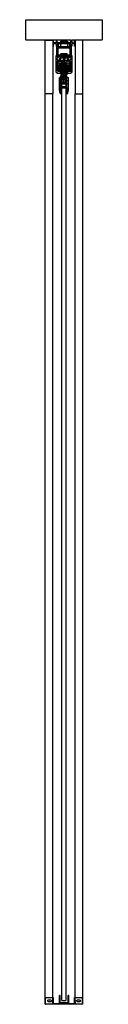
# Model space of a CAD drawing. Header units: millimetres. Extents: x -94 to 94, y 0 to 2418.
import ezdxf

# ---------------------------------------------------------------- set-up
doc = ezdxf.new("R2010")
doc.units = ezdxf.units.MM
doc.header["$LTSCALE"] = 10
doc.linetypes.add('ALLCAD_Strich', pattern=[0.2, 0.15, -0.05])
doc.layers.add('BESCH_KONT_sich_schn_seit_2d', color=160, linetype='Continuous')

msp = doc.modelspace()

# ---------------------------------------------------------------- linework, layer by layer
at = {"layer": 'BESCH_KONT_sich_schn_seit_2d', "linetype": 'ALLCAD_Strich', "extrusion": (-1.09476e-47, 1, -2.22045e-16)}
for p, q in [((-94, 2368), (-94, 2418)), ((-94, 2418), (94, 2418)), ((94, 2418), (94, 2368)), ((-27.5, 2368), (-94, 2368)), ((-46.5, 2236), (-46.5, 2368)), ((-46.5, 2368), (-27.5, 2368)), ((-26, 2368), (-27.5, 2368)), ((-27.5, 2368), (-27.5, 2353)), ((-27.5, 2353), (-27.5, 2236)), ((-27.5, 2353), (-26, 2353)), ((-19.5, 2368), (-26, 2368)), ((-26, 2361.5), (-26, 2368)), ((-26, 2361.5), (-26, 2361.5)), ((-26, 2361.5), (-26, 2361.5)), ((-26, 2361.5), (-26, 2361.5)), ((-26, 2361.5), (-26, 2361.5)), ((-26, 2361.5), (-26, 2361.5)), ((-26, 2361.5), (-26, 2361.5)), ((-26, 2361.5), (-26, 2361.5)), ((-19.5, 2361.5), (-26, 2361.5)), ((-26, 2361.5), (-26, 2361.5)), ((-26, 2361.5), (-26, 2361.5)), ((-26, 2361.5), (-26, 2361.5)), ((-26, 2361.5), (-26, 2361.5)), ((-26, 2361.5), (-26, 2361.5)), ((-26, 2361.5), (-26, 2361.5)), ((-26, 2361.5), (-26, 2361.5)), ((-26, 2361.5), (-26, 2361.5)), ((-26, 2361.5), (-26, 2361.5)), ((-26, 2361.5), (-26, 2361.5)), ((-26, 2361.5), (-26, 2361.5)), ((-26, 2361.5), (-26, 2361.5)), ((-26, 2353), (-26, 2359.5)), ((-26, 2359.5), (-19.5, 2359.5)), ((-17, 2368), (-19.5, 2368)), ((-19.5, 2368), (-19.5, 2361.5)), ((-19.5, 2359.5), (-19.5, 2353)), ((-19.5, 2353), (-17, 2353)), ((-18.5, 2351.5), (-18.5, 2329.7)), ((18.5, 2351.5), (-18.5, 2351.5)), ((17, 2368), (-17, 2368)), ((-17, 2362), (-17, 2368)), ((-17, 2362), (17, 2362)), ((17, 2359), (-17, 2359)), ((-17, 2353), (-17, 2359)), ((-15.5, 2348.5), (15.5, 2348.5)), ((-15.5, 2327), (-15.5, 2348.5)), ((-15.5, 2347), (-15.5, 2327)), ((-14, 2347), (-15.5, 2347)), ((-14.5, 2359), (-14.5, 2351.5)), ((-14, 2329.5), (-14, 2347)), ((-9, 2365), (-9, 2362)), ((-9, 2365), (9, 2365)), ((-9, 2362), (-9, 2359)), ((-9, 2359), (-9, 2362)), ((-9, 2359), (-9, 2351.5)), ((9, 2365), (9, 2362)), ((9, 2362), (9, 2359)), ((9, 2359), (9, 2362)), ((9, 2359), (9, 2351.5)), ((14, 2347), (14, 2329.5)), ((15.5, 2347), (14, 2347)), ((14.5, 2351.5), (14.5, 2359)), ((15.5, 2348.5), (15.5, 2327)), ((15.5, 2327), (15.5, 2347)), ((17, 2368), (19.5, 2368)), ((17, 2362), (17, 2368)), ((17, 2353), (17, 2359)), ((19.5, 2353), (17, 2353)), ((18.5, 2329.7), (18.5, 2351.5)), ((26, 2368), (19.5, 2368)), ((19.5, 2368), (19.5, 2361.5)), ((19.5, 2361.5), (26, 2361.5)), ((26, 2359.5), (19.5, 2359.5)), ((19.5, 2359.5), (19.5, 2353)), ((26, 2361.5), (26, 2368)), ((26, 2368), (27.5, 2368)), ((26, 2353), (26, 2359.5)), ((27.5, 2353), (26, 2353)), ((94, 2368), (27.5, 2368)), ((27.5, 2368), (27.5, 2353)), ((46.5, 2368), (27.5, 2368)), ((27.5, 2353), (27.5, 2236)), ((46.5, 2236), (46.5, 2368)), ((-20, 2329), (-20, 2289)), ((-19.2, 2329), (-20, 2329)), ((-17.4, 2327.2), (-19.2, 2329)), ((-18.5, 2329.7), (-16.7, 2327.9)), ((-16.7, 2327.9), (-17.4, 2327.2)), ((-17, 2319), (-17, 2325.5)), ((-17, 2325.5), (-12.5, 2325.5)), ((-17, 2325.5), (-17, 2325.5)), ((-17, 2325.5), (-17, 2325.5)), ((-17, 2325.5), (-17, 2325.5)), ((-17, 2325.5), (-17, 2325.5)), ((-17, 2325.5), (-17, 2325.5)), ((-17, 2325.5), (-17, 2325.5)), ((-17, 2325.5), (-17, 2325.5)), ((-17, 2325.5), (-17, 2325.5)), ((-17, 2325.5), (-17, 2325.5)), ((-17, 2325.5), (-17, 2325.5)), ((-17, 2325.5), (-17, 2325.5)), ((-17, 2325.5), (-17, 2325.5)), ((-17, 2325.5), (-17, 2325.5)), ((-17, 2325.5), (-17, 2325.5)), ((-17, 2325.5), (-17, 2325.5)), ((-17, 2325.5), (-17, 2325.5)), ((-17, 2325.5), (-17, 2325.5)), ((-17, 2325.5), (-17, 2325.5)), ((-17, 2325.5), (-17, 2325.5)), ((-17, 2325.5), (-17, 2325.5)), ((-15.5, 2332), (-15.5, 2332)), ((-15.5, 2332), (-15.5, 2332)), ((-15.5, 2332), (-15.5, 2332)), ((-15.5, 2332), (-15.5, 2332)), ((-15.5, 2332), (-15.5, 2332)), ((-15.5, 2332), (-15.5, 2332)), ((-15.5, 2332), (-15.5, 2332)), ((-15.5, 2332), (-15.5, 2332)), ((-15.5, 2332), (-15.5, 2332)), ((-15.5, 2332), (-14, 2332)), ((-15.5, 2332), (-15.5, 2332)), ((-15.5, 2332), (-15.5, 2332)), ((-15.5, 2332), (-15.5, 2332)), ((-15.5, 2332), (-15.5, 2332)), ((-15.5, 2332), (-15.5, 2332)), ((-15.5, 2332), (-15.5, 2332)), ((-15.5, 2332), (-15.5, 2332)), ((-15.5, 2332), (-15.5, 2332)), ((-15.5, 2327), (-13, 2327)), ((-12.5, 2327), (-15.5, 2327)), ((-14, 2332), (-7.5, 2332)), ((14, 2329.5), (-14, 2329.5)), ((-13, 2327), (-12.6, 2328)), ((-12.6, 2328), (12.6, 2328)), ((12.5, 2327), (-12.5, 2327)), ((-12.5, 2325.5), (-12.5, 2327)), ((-11, 2323.4), (-11, 2317.4)), ((-9, 2323.4), (-11, 2323.4)), ((-10, 2322.9), (-9, 2322.9)), ((-10, 2318.4), (-10, 2322.9)), ((-8.8, 2322.9), (-9.8, 2322.9)), ((-9.8, 2322.9), (-9.8, 2318.9)), ((-9, 2322.9), (-9, 2323.4)), ((-8.8, 2323.4), (-8.8, 2322.9)), ((8.7, 2323.4), (-8.8, 2323.4)), ((7.5, 2334.5), (-7.5, 2334.5)), ((-7.5, 2329.5), (-7.5, 2334.5)), ((-7.5, 2332), (7.5, 2332)), ((-3, 2328), (-3, 2334.5)), ((-1.5, 2323.4), (-1.5, 2318.9)), ((1.5, 2323.4), (1.5, 2318.9)), ((3, 2328), (3, 2334.5)), ((7.5, 2329.5), (7.5, 2334.5)), ((7.5, 2332), (14, 2332)), ((8.7, 2322.9), (8.7, 2323.4)), ((9.7, 2322.9), (8.7, 2322.9)), ((9, 2323.4), (9, 2322.9)), ((11, 2323.4), (9, 2323.4)), ((9, 2322.9), (10, 2322.9)), ((9.7, 2318.9), (9.7, 2322.9)), ((10, 2322.9), (10, 2318.4)), ((11, 2317.4), (11, 2323.4)), ((12.5, 2327), (12.5, 2325.5)), ((15.5, 2327), (12.5, 2327)), ((12.5, 2325.5), (17, 2325.5)), ((12.6, 2328), (12.6, 2328)), ((12.6, 2328), (12.6, 2328)), ((12.6, 2328), (12.6, 2328)), ((12.6, 2328), (12.6, 2328)), ((12.6, 2328), (12.6, 2328)), ((12.6, 2328), (12.6, 2328)), ((12.6, 2328), (12.6, 2328)), ((12.6, 2328), (13, 2327)), ((12.6, 2328), (12.6, 2328)), ((12.6, 2328), (12.6, 2328)), ((12.6, 2328), (12.6, 2328)), ((12.6, 2328), (12.6, 2328)), ((12.6, 2328), (12.6, 2328)), ((12.6, 2328), (12.6, 2328)), ((12.6, 2328), (12.6, 2328)), ((12.6, 2328), (12.6, 2328)), ((12.6, 2328), (12.6, 2328)), ((12.6, 2328), (12.6, 2328)), ((12.6, 2328), (12.6, 2328)), ((13, 2327), (15.5, 2327)), ((14, 2332), (15.5, 2332)), ((16.7, 2327.9), (18.5, 2329.7)), ((17.4, 2327.2), (16.7, 2327.9)), ((17, 2325.5), (17, 2319)), ((19.2, 2329), (17.4, 2327.2)), ((20, 2329), (19.2, 2329)), ((20, 2289), (20, 2329)), ((-11.3, 2319), (-17, 2319)), ((-17, 2319), (-17, 2319)), ((-17, 2319), (-17, 2319)), ((-17, 2319), (-17, 2319)), ((-17, 2319), (-17, 2319)), ((-17, 2319), (-17, 2319)), ((-17, 2319), (-17, 2319)), ((-17, 2319), (-17, 2319)), ((-17, 2319), (-17, 2319)), ((-17, 2319), (-17, 2319)), ((-17, 2319), (-17, 2319)), ((-17, 2319), (-17, 2319)), ((-17, 2319), (-17, 2319)), ((-17, 2319), (-17, 2319)), ((-17, 2319), (-17, 2319)), ((-17, 2319), (-17, 2319)), ((-17, 2319), (-17, 2319)), ((-17, 2319), (-17, 2319)), ((-17, 2319), (-17, 2319)), ((-17, 2319), (-17, 2319)), ((-17, 2315), (-15.5, 2316.5)), ((-17, 2296), (-17, 2315)), ((-14, 2316), (-16, 2316)), ((-16, 2316), (-16, 2303)), ((-16, 2303), (-9.5, 2303)), ((-15.5, 2316.5), (-11.3, 2316.5)), ((-15, 2303), (-15, 2312.4)), ((-15, 2312.4), (-14, 2312.4)), ((-8, 2305.9), (-15, 2305.9)), ((-8, 2305.9), (-15, 2305.9)), ((-15, 2295.5), (-15, 2303)), ((15, 2297.9), (-15, 2297.9)), ((-8, 2297.9), (-15, 2297.9)), ((-14, 2305), (-14, 2316)), ((-14, 2312.4), (-8, 2312.4)), ((-9.5, 2305), (-14, 2305)), ((-11.5, 2301.5), (-11.5, 2295.5)), ((-9.5, 2301.5), (-11.5, 2301.5)), ((-11.3, 2316.5), (-11.3, 2319)), ((-11, 2317.4), (-9, 2315.9)), ((-10.5, 2291.4), (-10.5, 2312.4)), ((-7.5, 2318.4), (-10, 2318.4)), ((-9.8, 2318.9), (9.7, 2318.9)), ((-9.5, 2305), (-9.5, 2295)), ((-9.5, 2305), (9.5, 2305)), ((-9.5, 2303), (9.5, 2303)), ((9.5, 2301.5), (-9.5, 2301.5)), ((-9, 2315.9), (-6.5, 2315.9)), ((-8, 2312.4), (-6.5, 2312.4)), ((-8, 2305), (-8, 2312.4)), ((-6.8, 2305.9), (-8, 2305.9)), ((-8, 2291.4), (-8, 2305)), ((-4.5, 2303.9), (-8, 2303.9)), ((-4.5, 2299.9), (-8, 2299.9)), ((-7.8, 2306.9), (-7.8, 2305.9)), ((-6.8, 2306.9), (-7.8, 2306.9)), ((-7.8, 2305.9), (-7.8, 2303.9)), ((-7.8, 2303.9), (-7.8, 2300.9)), ((-6.8, 2300.9), (-7.8, 2300.9)), ((-7, 2317.9), (-7.5, 2318.4)), ((7, 2317.9), (-7, 2317.9)), ((-3.8, 2308.9), (-6.8, 2308.9)), ((-6.8, 2308.9), (-6.8, 2305)), ((-4, 2308.1), (-6.8, 2308.1)), ((-6.8, 2308.1), (-4, 2308.1)), ((6.7, 2305.9), (-6.8, 2305.9)), ((-6.8, 2305.9), (6.7, 2305.9)), ((-6.8, 2305.4), (-5.3, 2305.4)), ((-6.8, 2305), (-6.8, 2295.4)), ((-6.8, 2303.6), (6.7, 2303.6)), ((6.7, 2301.9), (-6.8, 2301.9)), ((-2.3, 2301.9), (-6.8, 2301.9)), ((-6.8, 2297.9), (6.7, 2297.9)), ((-6.5, 2315.9), (-6.5, 2309.9)), ((-6.5, 2312.4), (-3.5, 2312.4)), ((-6.5, 2309.9), (-6, 2309.4)), ((-6.5, 2308.9), (-6, 2309.4)), ((-6.5, 2306.4), (-6.5, 2308.9)), ((-6.5, 2295.9), (-6.5, 2306.4)), ((-5.5, 2306.4), (-6.5, 2306.4)), ((-6, 2309.4), (-2.3, 2309.4)), ((-5.5, 2307.4), (-5.5, 2306.4)), ((-4, 2307.4), (-5.5, 2307.4)), ((-4.5, 2306.4), (-5.5, 2306.4)), ((-5.2, 2314.9), (-5.3, 2314.9)), ((-5.3, 2314.9), (-5.2, 2314.9)), ((-5.3, 2310.9), (-5.3, 2314.9)), ((-2.3, 2310.9), (-5.3, 2310.9)), ((-5.3, 2305.4), (-5.3, 2308.9)), ((-5.2, 2314.9), (5.2, 2314.9)), ((-5.2, 2314.9), (-5.2, 2314.9)), ((-5.2, 2314.9), (-5.2, 2314.9)), ((-5.2, 2314.9), (-5.2, 2314.9)), ((-5.2, 2314.9), (-5.2, 2314.9)), ((-5.2, 2314.9), (-5.2, 2314.9)), ((-5.2, 2314.9), (-5.2, 2314.9)), ((-5.2, 2314.9), (-5.2, 2314.9)), ((-5.3, 2314.9), (-5.3, 2314.9)), ((-5.2, 2314.9), (-5.2, 2314.9)), ((-5.2, 2314.9), (-5.2, 2314.9)), ((-5.2, 2314.9), (-5.2, 2314.9)), ((-5.2, 2314.9), (-5.2, 2314.9)), ((-5.2, 2314.9), (-5.2, 2314.9)), ((-5.2, 2314.9), (-5.2, 2314.9)), ((-5.2, 2314.9), (-5.2, 2314.9)), ((-5.2, 2314.9), (-5.2, 2314.9)), ((-5.2, 2314.9), (-5.2, 2314.9)), ((-4.5, 2306.4), (-4.5, 2306.4)), ((-4.5, 2306.4), (-4.5, 2306.4)), ((-4.5, 2306.4), (-4.5, 2306.4)), ((-4.5, 2306.4), (-4.5, 2306.4)), ((-4.5, 2306.4), (-4.5, 2306.4)), ((-4.5, 2306.4), (-4.5, 2306.4)), ((-4.5, 2306.4), (-4.5, 2306.4)), ((-4.5, 2306.4), (-4.5, 2306.4)), ((-4.5, 2306.4), (-4.5, 2306.4)), ((-4.5, 2306.4), (-4.5, 2295.9)), ((-4.5, 2306.4), (-4.5, 2306.4)), ((-4.5, 2306.4), (-4.5, 2306.4)), ((-4.5, 2306.4), (-4.5, 2306.4)), ((-4.5, 2306.4), (-4.5, 2306.4)), ((-4.5, 2306.4), (-4.5, 2306.4)), ((-4.5, 2306.4), (-4.5, 2306.4)), ((-4.5, 2306.4), (-4.5, 2306.4)), ((-4.5, 2306.4), (-4.5, 2306.4)), ((-4.5, 2306.4), (-4.5, 2306.4)), ((-4, 2314.9), (-4, 2310.9)), ((-4, 2308.9), (-4, 2308.1)), ((-4, 2308.1), (-4, 2295.7)), ((-3.8, 2309.9), (-3.8, 2310.9)), ((-3.8, 2309.9), (-2.3, 2309.9)), ((-3.8, 2309.9), (-3.8, 2309.4)), ((-3.8, 2309.4), (-3.8, 2308.9)), ((-3.8, 2308.9), (-3.8, 2308.9)), ((-3.8, 2308.9), (-3.8, 2308.9)), ((-3.8, 2308.9), (-3.8, 2308.9)), ((-3.8, 2308.9), (-3.8, 2308.9)), ((-3.8, 2308.9), (-3.8, 2308.9)), ((-3.8, 2308.9), (-3.8, 2308.9)), ((-3.8, 2308.9), (-3.8, 2308.9)), ((-3.8, 2308.9), (-3.8, 2308.9)), ((-3.8, 2308.9), (-3.8, 2308.9)), ((-3.8, 2308.9), (-3.8, 2308.9)), ((-3.8, 2308.9), (-3.8, 2308.9)), ((-3.8, 2308.9), (-3.8, 2308.9)), ((-3.8, 2308.9), (-3.8, 2308.9)), ((-3.8, 2308.9), (-3.8, 2308.9)), ((-3.8, 2308.9), (-3.8, 2308.9)), ((-3.8, 2308.9), (-3.8, 2308.9)), ((-3.8, 2308.9), (-3.8, 2308.9)), ((-3.5, 2305.9), (-3.5, 2312.4)), ((-3.5, 2305.9), (-3.5, 2301.9)), ((0, 2303.9), (-3.5, 2303.9)), ((-3.5, 2301.9), (-3.5, 2297.9)), ((0, 2299.9), (-3.5, 2299.9)), ((-3.5, 2291.4), (-3.5, 2297.9)), ((-2, 2313.9), (-3, 2314.9)), ((-2.3, 2309.4), (-2.3, 2310.9)), ((2.2, 2310.9), (-2.3, 2310.9)), ((-2.3, 2309.9), (2.2, 2309.9)), ((-2.3, 2309.4), (-2.3, 2305.4)), ((-2.3, 2309.4), (-2.3, 2305)), ((-2.3, 2305.4), (-1.5, 2304.7)), ((-2.3, 2303), (-2.3, 2305)), ((-2.3, 2303), (-2.3, 2287.8)), ((-1.5, 2297.7), (-2.3, 2296.9)), ((2, 2313.9), (-2, 2313.9)), ((-2, 2295.9), (-2, 2306.4)), ((0, 2306.4), (-2, 2306.4)), ((-1.5, 2314.9), (-1.5, 2317.9)), ((-1.5, 2304.7), (-1.5, 2297.7)), ((-1.5, 2301.9), (1.5, 2301.9)), ((0, 2306.4), (0, 2306.4)), ((0, 2306.4), (0, 2306.4)), ((0, 2306.4), (0, 2306.4)), ((0, 2306.4), (0, 2306.4)), ((0, 2306.4), (0, 2306.4)), ((0, 2306.4), (0, 2306.4)), ((0, 2306.4), (0, 2306.4)), ((0, 2306.4), (0, 2306.4)), ((0, 2306.4), (0, 2306.4)), ((0, 2306.4), (0, 2295.9)), ((0, 2306.4), (0, 2306.4)), ((0, 2306.4), (0, 2306.4)), ((0, 2306.4), (0, 2306.4)), ((0, 2306.4), (0, 2306.4)), ((0, 2306.4), (0, 2306.4)), ((0, 2306.4), (0, 2306.4)), ((0, 2306.4), (0, 2306.4)), ((0, 2306.4), (0, 2306.4)), ((0, 2306.4), (0, 2306.4)), ((1.5, 2314.9), (1.5, 2317.9)), ((1.5, 2304.7), (2.2, 2305.4)), ((1.5, 2297.7), (1.5, 2304.7)), ((2.2, 2296.9), (1.5, 2297.7)), ((3, 2314.9), (2, 2313.9)), ((5.2, 2310.9), (2.2, 2310.9)), ((2.2, 2310.9), (2.2, 2309.4)), ((2.2, 2309.9), (3.7, 2309.9)), ((2.2, 2309.4), (6, 2309.4)), ((2.2, 2305.4), (2.2, 2309.4)), ((2.2, 2305), (2.2, 2309.4)), ((2.2, 2303), (2.2, 2305)), ((2.2, 2287.8), (2.2, 2303)), ((6.7, 2301.9), (2.2, 2301.9)), ((3.7, 2310.9), (3.7, 2309.9)), ((3.7, 2309.4), (3.7, 2309.9)), ((3.7, 2308.9), (3.7, 2309.4)), ((6.7, 2308.9), (3.7, 2308.9)), ((3.8, 2308.9), (3.7, 2308.9)), ((3.7, 2308.9), (3.8, 2308.9)), ((3.7, 2308.9), (3.8, 2308.9)), ((3.7, 2308.9), (3.8, 2308.9)), ((3.7, 2308.9), (3.8, 2308.9)), ((3.7, 2308.9), (3.8, 2308.9)), ((3.7, 2308.9), (3.8, 2308.9)), ((3.7, 2308.9), (3.8, 2308.9)), ((3.7, 2308.9), (3.8, 2308.9)), ((3.7, 2308.9), (3.8, 2308.9)), ((3.7, 2308.9), (3.8, 2308.9)), ((3.7, 2308.9), (3.8, 2308.9)), ((3.7, 2308.9), (3.8, 2308.9)), ((3.7, 2308.9), (3.8, 2308.9)), ((3.8, 2308.9), (3.8, 2308.9)), ((3.8, 2308.9), (3.8, 2308.9)), ((3.8, 2308.9), (3.8, 2308.9)), ((4, 2314.9), (4, 2310.9)), ((4, 2308.9), (4, 2308.1)), ((6.7, 2308.1), (4, 2308.1)), ((4, 2308.1), (6.7, 2308.1)), ((4, 2308.1), (4, 2295.7)), ((5.5, 2307.4), (4, 2307.4)), ((4.5, 2306.4), (4.5, 2295.9)), ((4.5, 2306.4), (5.5, 2306.4)), ((8, 2303.9), (4.5, 2303.9)), ((8, 2299.9), (4.5, 2299.9)), ((5.2, 2314.9), (5.2, 2310.9)), ((5.2, 2308.9), (5.2, 2305.4)), ((5.2, 2305.4), (6.7, 2305.4)), ((5.5, 2306.4), (5.5, 2307.4)), ((6.5, 2306.4), (5.5, 2306.4)), ((6, 2309.4), (6.5, 2309.9)), ((6, 2309.4), (6.5, 2308.9)), ((6.5, 2315.9), (9, 2315.9)), ((6.5, 2309.9), (6.5, 2315.9)), ((6.5, 2308.9), (6.5, 2306.4)), ((6.5, 2295.9), (6.5, 2306.4)), ((6.7, 2308.9), (6.7, 2305)), ((7.7, 2306.9), (6.7, 2306.9)), ((8, 2305.9), (6.7, 2305.9)), ((6.7, 2305), (6.7, 2295.4)), ((7.7, 2300.9), (6.7, 2300.9)), ((7.5, 2318.4), (7, 2317.9)), ((10, 2318.4), (7.5, 2318.4)), ((7.7, 2306.9), (7.7, 2305.9)), ((7.7, 2305.9), (7.7, 2303.9)), ((7.7, 2303.9), (7.7, 2300.9)), ((8, 2305), (8, 2312.4)), ((8, 2312.4), (14, 2312.4)), ((15, 2305.9), (8, 2305.9)), ((15, 2305.9), (8, 2305.9)), ((8, 2291.4), (8, 2305)), ((15, 2297.9), (8, 2297.9)), ((9, 2315.9), (11, 2317.4)), ((9, 2306.4), (9, 2295.9)), ((9, 2306.4), (11, 2306.4)), ((12.5, 2303.9), (9, 2303.9)), ((12.5, 2299.9), (9, 2299.9)), ((9.5, 2305), (9.5, 2295)), ((14, 2305), (9.5, 2305)), ((9.5, 2303), (16, 2303)), ((11.5, 2301.5), (9.5, 2301.5)), ((11, 2295.9), (11, 2306.4)), ((11.2, 2319), (11.2, 2316.5)), ((17, 2319), (11.2, 2319)), ((11.2, 2316.5), (15.5, 2316.5)), ((11.5, 2295.5), (11.5, 2301.5)), ((12.5, 2305.9), (12.5, 2312.4)), ((12.5, 2305.9), (12.5, 2301.9)), ((12.5, 2301.9), (12.5, 2297.9)), ((12.5, 2291.4), (12.5, 2297.9)), ((16, 2316), (14, 2316)), ((14, 2316), (14, 2305)), ((14, 2312.4), (15, 2312.4)), ((15, 2312.4), (16, 2312.4)), ((15, 2303), (15, 2312.4)), ((19.5, 2305.9), (15, 2305.9)), ((19.5, 2305.9), (15, 2305.9)), ((15, 2295.5), (15, 2303)), ((19.5, 2297.9), (15, 2297.9)), ((19.5, 2297.9), (15, 2297.9)), ((15.5, 2316.5), (17, 2315)), ((16, 2303), (16, 2316)), ((16, 2312.4), (17, 2312.4)), ((17, 2315), (17, 2296)), ((17, 2312.4), (19.5, 2312.4)), ((19.5, 2291.4), (19.5, 2312.4)), ((-20, 2289), (-17.5, 2289.5)), ((-17.5, 2289.5), (-17.5, 2287)), ((-17.5, 2287), (-8.8, 2287)), ((-15, 2291), (-17, 2296)), ((-15, 2295.5), (-11.5, 2295.5)), ((-15, 2292), (-15, 2295.5)), ((-13.5, 2293.5), (-15, 2293.5)), ((-13.5, 2293.5), (-15, 2293.5)), ((-15, 2291.4), (-15, 2292)), ((-15, 2292), (-8.8, 2292)), ((-15, 2291.4), (-8.8, 2291.4)), ((-8.8, 2291), (-15, 2291)), ((-13.5, 2293.5), (-13.5, 2295.5)), ((-11.5, 2293.5), (-13.5, 2293.5)), ((-11.5, 2293.5), (-11.5, 2295.5)), ((11.5, 2295.5), (-11.5, 2295.5)), ((-11.5, 2293.5), (-5.5, 2293.5)), ((-6, 2276), (-11, 2276)), ((-11, 2245), (-11, 2276)), ((-9, 2236), (-11, 2276)), ((-9.5, 2295), (-5.5, 2295)), ((7.5, 2278), (-9.5, 2278)), ((-9.5, 2276), (-9.5, 2278)), ((-9.5, 2248), (-9.5, 2276)), ((-9.3, 2293.5), (-9.3, 2295.5)), ((-8.8, 2292), (-8.8, 2292)), ((-8.8, 2292), (-8.8, 2292)), ((-8.8, 2292), (-8.8, 2292)), ((-8.8, 2292), (-8.8, 2292)), ((-8.8, 2292), (-8.8, 2292)), ((-8.8, 2292), (-8.8, 2292)), ((-8.8, 2291), (-8.8, 2292)), ((-8.8, 2292), (-8.8, 2292)), ((-8.8, 2292), (-8.8, 2292)), ((-8.8, 2292), (-8.8, 2292)), ((-8.8, 2292), (-8.8, 2292)), ((-8.8, 2292), (-8.8, 2292)), ((-8.8, 2292), (-8.8, 2292)), ((-8.8, 2292), (-8.8, 2292)), ((-8.8, 2292), (-8.8, 2292)), ((-8.8, 2292), (-8.8, 2292)), ((-8.8, 2292), (-8.8, 2292)), ((-8.8, 2292), (-8.8, 2292)), ((-8.8, 2292), (-8.8, 2292)), ((-8.8, 2292), (-8.8, 2292)), ((-8.8, 2291.4), (-8, 2291.4)), ((-8.8, 2287), (-8.8, 2291)), ((8.7, 2287), (-8.8, 2287)), ((-8, 2291.4), (-3.5, 2291.4)), ((-7.1, 2278), (-7.1, 2284)), ((-7.1, 2284), (-6.8, 2284)), ((-7.1, 2278), (-7.1, 2278)), ((-7.1, 2278), (-7.1, 2278)), ((-7.1, 2278), (-7.1, 2278)), ((-7.1, 2278), (-7.1, 2278)), ((-7.1, 2278), (-7.1, 2278)), ((-7.1, 2278), (-7.1, 2278)), ((-7.1, 2278), (-7.1, 2278)), ((-7.1, 2278), (-7.1, 2278)), ((-7.1, 2278), (-7.1, 2278)), ((-7.1, 2278), (-7.1, 2278)), ((-7.1, 2278), (-7.1, 2278)), ((-7.1, 2278), (-7.1, 2278)), ((-7.1, 2278), (-7.1, 2278)), ((-7.1, 2278), (-7.1, 2278)), ((-7.1, 2278), (-7.1, 2278)), ((-7.1, 2278), (-7.1, 2278)), ((-7.1, 2278), (-7.1, 2278)), ((-4, 2295.7), (-6.8, 2295.7)), ((-6.8, 2295.7), (-4, 2295.7)), ((-6.8, 2295.4), (-6.8, 2295.4)), ((-6.8, 2295.4), (-6.8, 2295.4)), ((-6.8, 2295.4), (-4.3, 2295.4)), ((-6.8, 2295.4), (-6.8, 2287)), ((-6.8, 2293.6), (-2.3, 2293.6)), ((-6.8, 2288.6), (-2.3, 2288.6)), ((-6.8, 2287), (-6.8, 2281.9)), ((-6.8, 2286.4), (6.7, 2286.4)), ((-6.8, 2284), (-1, 2284)), ((-6.8, 2281.9), (6.7, 2281.9)), ((-6.7, 2295.4), (-6.7, 2295.4)), ((-6.7, 2295.4), (-6.7, 2295.4)), ((-6.7, 2295.4), (-6.7, 2295.4)), ((-6.7, 2295.4), (-6.7, 2295.4)), ((-6.7, 2295.4), (-6.7, 2295.4)), ((-6.7, 2295.4), (-6.7, 2295.4)), ((-6.7, 2295.4), (-6.7, 2295.4)), ((-6.7, 2295.4), (-6.7, 2295.4)), ((-6.7, 2295.4), (-6.7, 2295.4)), ((-6.7, 2295.4), (-6.7, 2295.4)), ((-6.7, 2295.4), (-6.7, 2295.4)), ((-6.7, 2295.4), (-6.7, 2295.4)), ((-6.7, 2295.4), (-6.7, 2295.4)), ((-6.7, 2295.4), (-6.7, 2295.4)), ((-6.7, 2295.4), (-6.7, 2295.4)), ((-6.7, 2295.4), (-6.7, 2295.4)), ((-6.7, 2295.4), (-6.7, 2295.4)), ((-6.7, 2295.4), (-6.7, 2295.4)), ((-6.7, 2295.4), (-6.7, 2295.4)), ((-6.7, 2295.4), (-6.7, 2295.4)), ((-6.7, 2295.4), (-6.7, 2295.4)), ((-6.7, 2295.4), (-6.7, 2295.4)), ((-6.7, 2295.4), (-6.7, 2295.4)), ((-6.5, 2295.9), (-5.5, 2295.9)), ((-6.5, 2286.9), (-6.5, 2295.9)), ((-3.5, 2286.9), (-6.5, 2286.9)), ((-6, 2236), (-6, 2276)), ((-5, 2276), (-6, 2276)), ((-5.8, 2293.5), (-5.8, 2295.5)), ((-4.5, 2295.9), (-5.5, 2295.9)), ((-5.5, 2295.9), (-5.5, 2295)), ((-5.5, 2295), (-5.5, 2290)), ((-5.5, 2293.9), (-4, 2293.9)), ((-5.5, 2290), (-5.5, 2293.5)), ((-5.5, 2293.5), (5.5, 2293.5)), ((-5.5, 2290), (5.5, 2290)), ((5.5, 2290), (-5.5, 2290)), ((-5.5, 2275), (-5, 2275)), ((-5.5, 2270.5), (-5.5, 2275)), ((-5.3, 2292.4), (-5.3, 2288.4)), ((5.2, 2292.4), (-5.3, 2292.4)), ((-5.3, 2288.4), (-3.5, 2288.4)), ((3, 2296), (-5, 2296)), ((-5, 2293.5), (-5, 2296)), ((-5, 2287), (-5, 2293.5)), ((-5, 2276), (-5, 2287)), ((-5, 2276), (-5, 2278)), ((5, 2276), (-5, 2276)), ((-5, 9), (-5, 2276)), ((-5, 2275), (5, 2275)), ((-4, 2295.7), (-4, 2286.4)), ((-3.5, 2288.4), (-3.5, 2286.9)), ((-2.5, 2293.5), (-2.5, 2295.5)), ((-2.3, 2296.9), (-2.3, 2294.9)), ((-2.3, 2294.9), (2.2, 2294.9)), ((2.2, 2293.6), (-2.3, 2293.6)), ((2.2, 2288.6), (-2.3, 2288.6)), ((-2.3, 2287.8), (2.2, 2287.8)), ((0, 2295.9), (-2, 2295.9)), ((-1.5, 2292.4), (-1.5, 2294.9)), ((-1, 2284), (5.1, 2284)), ((-1, 2281.9), (-1, 2284)), ((-1, 2278), (-1, 2281.9)), ((-1, 2270.5), (-1, 2275)), ((1.5, 2292.4), (1.5, 2294.9)), ((2.2, 2294.9), (2.2, 2296.9)), ((2.2, 2293.6), (6.7, 2293.6)), ((2.2, 2288.6), (6.7, 2288.6)), ((2.5, 2293.5), (2.5, 2295.5)), ((3, 2264.5), (3, 2296)), ((3, 2276), (3, 2278)), ((3.3, 2270.5), (3.3, 2275)), ((3.5, 2288.4), (5.2, 2288.4)), ((3.5, 2286.9), (3.5, 2288.4)), ((6.5, 2286.9), (3.5, 2286.9)), ((6.7, 2295.7), (4, 2295.7)), ((4, 2295.7), (4, 2286.4)), ((4, 2295.7), (6.7, 2295.7)), ((4, 2293.9), (5.5, 2293.9)), ((4.3, 2295.4), (6.7, 2295.4)), ((4.5, 2295.9), (5.5, 2295.9)), ((5, 2287), (5, 2293.5)), ((6, 2276), (5, 2276)), ((5, 9), (5, 2276)), ((5, 2275), (6, 2275)), ((5.1, 2281.9), (5.1, 2284)), ((5.1, 2278), (5.1, 2281.9)), ((5.2, 2288.4), (5.2, 2292.4)), ((5.5, 2295.9), (6.5, 2295.9)), ((5.5, 2295), (5.5, 2295.9)), ((5.5, 2295), (9.5, 2295)), ((5.5, 2290), (5.5, 2295)), ((5.5, 2293.5), (11.5, 2293.5)), ((5.5, 2293.5), (5.5, 2290)), ((5.7, 2293.5), (5.7, 2295.5)), ((6, 2276), (11, 2276)), ((6, 2236), (6, 2276)), ((6.5, 2295.9), (6.5, 2286.9)), ((6.7, 2295.4), (6.7, 2287)), ((6.7, 2287), (6.7, 2281.9)), ((7.5, 2276), (7.5, 2278)), ((8, 2291.4), (8.7, 2291.4)), ((8.7, 2291), (8.7, 2292)), ((8.7, 2292), (15, 2292)), ((8.7, 2292), (8.8, 2292)), ((8.7, 2291.4), (15, 2291.4)), ((8.7, 2291), (8.7, 2287)), ((15, 2291), (8.7, 2291)), ((8.7, 2287), (17.5, 2287)), ((8.8, 2292), (8.8, 2292)), ((8.7, 2292), (8.7, 2292)), ((8.8, 2292), (8.8, 2292)), ((8.8, 2292), (8.8, 2292)), ((8.8, 2292), (8.8, 2292)), ((8.8, 2292), (8.8, 2292)), ((8.8, 2292), (8.8, 2292)), ((8.8, 2292), (8.8, 2292)), ((8.8, 2292), (8.8, 2292)), ((8.8, 2292), (8.8, 2292)), ((8.8, 2292), (8.8, 2292)), ((8.8, 2292), (8.8, 2292)), ((8.8, 2292), (8.8, 2292)), ((8.8, 2292), (8.8, 2292)), ((8.8, 2292), (8.8, 2292)), ((8.8, 2292), (8.8, 2292)), ((9, 2295.9), (11, 2295.9)), ((9, 2236), (11, 2276)), ((9.2, 2293.5), (9.2, 2295.5)), ((9.5, 2276), (9.5, 2248)), ((11, 2245), (11, 2276)), ((11.5, 2295.5), (15, 2295.5)), ((11.5, 2295.5), (11.5, 2293.5)), ((13.5, 2293.5), (11.5, 2293.5)), ((13.5, 2293.5), (13.5, 2295.5)), ((15, 2293.5), (13.5, 2293.5)), ((15, 2293.5), (13.5, 2293.5)), ((17, 2296), (15, 2291)), ((15, 2292), (15, 2295.5)), ((15, 2291.4), (15, 2292)), ((15, 2291.4), (15.2, 2291.4)), ((15.2, 2291.4), (19.5, 2291.4)), ((17.5, 2289.5), (20, 2289)), ((17.5, 2287), (17.5, 2289.5)), ((-9.5, 2269), (-6, 2269)), ((-9.5, 2260.5), (-6, 2260.5)), ((-9.5, 2259.3), (-6, 2259.3)), ((-9.5, 2252.8), (-6, 2252.8)), ((-7.1, 2270.5), (-6, 2270.5)), ((-7.1, 2264.5), (-7.1, 2270.5)), ((-7.1, 2264.5), (-6, 2264.5)), ((-7.1, 2264.5), (-7.1, 2264.5)), ((-7.1, 2264.5), (-7.1, 2264.5)), ((-7.1, 2264.5), (-7.1, 2264.5)), ((-7.1, 2264.5), (-7.1, 2264.5)), ((-7.1, 2264.5), (-7.1, 2264.5)), ((-7.1, 2264.5), (-7.1, 2264.5)), ((-7.1, 2264.5), (-7.1, 2264.5)), ((-7.1, 2264.5), (-7.1, 2264.5)), ((-7.1, 2264.5), (-7.1, 2264.5)), ((-7.1, 2264.5), (-7.1, 2264.5)), ((-7.1, 2264.5), (-7.1, 2264.5)), ((-7.1, 2264.5), (-7.1, 2264.5)), ((-7.1, 2264.5), (-7.1, 2264.5)), ((-7.1, 2264.5), (-7.1, 2264.5)), ((-7.1, 2264.5), (-7.1, 2264.5)), ((-7.1, 2264.5), (-7.1, 2264.5)), ((-7.1, 2264.5), (-7.1, 2264.5)), ((-7.1, 2264.5), (-7.1, 2264.5)), ((-6, 2270.5), (-5.5, 2270.5)), ((-6, 2264.5), (-5, 2264.5)), ((-5, 2270.5), (-5.5, 2270.5)), ((-5.5, 2252.8), (-5.5, 2259.3)), ((-5, 2259.3), (-5.5, 2259.3)), ((-5, 2252.8), (-5.5, 2252.8)), ((5, 2270.5), (-5, 2270.5)), ((-5, 2264.5), (-1, 2264.5)), ((5, 2262.5), (-5, 2262.5)), ((5, 2262), (-5, 2262)), ((5, 2259.3), (-5, 2259.3)), ((5, 2252.8), (-5, 2252.8)), ((5, 2249.5), (-5, 2249.5)), ((-1, 2264.5), (-1, 2270.5)), ((-1, 2264.5), (5, 2264.5)), ((6, 2270.5), (5, 2270.5)), ((5, 2264.5), (5.1, 2264.5)), ((6, 2259.3), (5, 2259.3)), ((6, 2252.8), (5, 2252.8)), ((5.1, 2264.5), (5.1, 2270.5)), ((6, 2269), (9.5, 2269)), ((6, 2260.5), (9.5, 2260.5)), ((-46.5, 0), (-46.5, 2236)), ((-27.5, 2236), (-46.5, 2236)), ((-27.5, 17), (-27.5, 2236)), ((-9.5, 2248), (-11, 2248)), ((-9, 2236), (-11, 2245)), ((-9.5, 2248), (-9.5, 2248)), ((-9.5, 2248), (-9.5, 2248)), ((-9.5, 2248), (-9.5, 2248)), ((-9.5, 2248), (-9.5, 2248)), ((-9.5, 2248), (-9.5, 2248)), ((-9.5, 2248), (-9.5, 2248)), ((-9.5, 2248), (-9.5, 2248)), ((-9.5, 2248), (-9.5, 2248)), ((-9.5, 2248), (-9.5, 2248)), ((-9.5, 2248), (-9.5, 2248)), ((-9.5, 2248), (-9.5, 2248)), ((-9.5, 2248), (-9.5, 2248)), ((-9.5, 2248), (-9.5, 2248)), ((-9.5, 2248), (-9.5, 2248)), ((-9.5, 2248), (-9.5, 2248)), ((-9.5, 2248), (-9.5, 2248)), ((-9.5, 2248), (-9.5, 2248)), ((-9, 2236), (-6, 2236)), ((9, 2236), (6, 2236)), ((9, 2236), (11, 2245)), ((9.5, 2248), (11, 2248)), ((27.5, 17), (27.5, 2236)), ((27.5, 2236), (46.5, 2236)), ((46.5, 0), (46.5, 2236)), ((-46.5, 0), (-45.5, 0)), ((-45.5, 17), (-25.5, 17)), ((-45.5, 0), (-45.5, 17)), ((45.5, 0), (-45.5, 0)), ((-37.5, 11), (-33.5, 11)), ((-33.5, 6), (-37.5, 6)), ((-27.5, 0), (-27.5, 17)), ((-27.5, 6), (-27.5, 6)), ((-27.5, 6), (-27.5, 6)), ((-27.5, 6), (-27.5, 6)), ((-27.5, 6), (-27.5, 6)), ((-27.5, 6), (-27.5, 6)), ((-27.5, 6), (-27.5, 6)), ((-27.5, 6), (-27.5, 6)), ((-27.5, 6), (-27.5, 6)), ((-27.5, 6), (-27.5, 6)), ((-25.5, 6), (-27.5, 6)), ((-27.5, 6), (-27.5, 6)), ((-27.5, 6), (-27.5, 6)), ((-27.5, 6), (-27.5, 6)), ((-27.5, 6), (-27.5, 6)), ((-27.5, 6), (-27.5, 6)), ((-27.5, 6), (-27.5, 6)), ((-27.5, 6), (-27.5, 6)), ((-27.5, 6), (-27.5, 6)), ((-27.5, 6), (-27.5, 6)), ((-27.5, 6), (-27.5, 6)), ((-27.5, 6), (-27.5, 0)), ((-25.5, 2), (-25.5, 17)), ((-25.5, 2), (25.5, 2)), ((-12, 0), (-12, 2)), ((-11.5, 21.5), (-11.5, 2)), ((-9.5, 21.5), (-11.5, 21.5)), ((-9.5, 4), (-9.5, 21.5)), ((9.5, 4), (-9.5, 4)), ((-5, 9), (5, 9)), ((-2.5, 4), (-2.5, 2)), ((2.5, 4), (2.5, 2)), ((9.5, 21.5), (9.5, 4)), ((11.5, 21.5), (9.5, 21.5)), ((11.5, 2), (11.5, 21.5)), ((12, 2), (12, 0)), ((25.5, 2), (25.5, 17)), ((25.5, 17), (45.5, 17)), ((27.5, 6), (25.5, 6)), ((27.5, 0), (27.5, 17)), ((27.5, 6), (27.5, 0)), ((33.5, 11), (37.5, 11)), ((37.5, 6), (33.5, 6)), ((45.5, 0), (45.5, 17)), ((46.5, 0), (45.5, 0))]:
    msp.add_line(p, q, dxfattribs=at)
at = {"layer": 'BESCH_KONT_sich_schn_seit_2d', "linetype": 'ALLCAD_Strich', "extrusion": (-2.22045e-16, -2.22045e-16, -1)}
for centre, radius in [((0, 2297), 10), ((0, 2297), 5), ((0, 2292.9), 5)]:
    msp.add_circle(centre, radius, dxfattribs=at)
for centre, radius, start, end in [((6.7, 2295.4), 0.00271, 0, 90), ((6.7, 2295.4), 0.00271, 270, 0), ((6.7, 2295.4), 0.00093, 90, 180), ((6.7, 2295.4), 0.00093, 180, 270), ((6.7, 2295.4), 0.00116, 90, 180), ((6.7, 2295.4), 0.00116, 180, 270), ((6.7, 2295.4), 0.00116, 90, 180), ((6.7, 2295.4), 0.00116, 180, 270), ((6.7, 2295.4), 0.00271, 0, 90), ((6.7, 2295.4), 0.00271, 270, 0), ((37.5, 8.5), 2.5, 270, 90), ((33.5, 8.5), 2.5, 90, 270), ((-33.5, 8.5), 2.5, 270, 90), ((-37.5, 8.5), 2.5, 90, 270)]:
    msp.add_arc(centre, radius, start, end, dxfattribs=at)
at = {"layer": 'BESCH_KONT_sich_schn_seit_2d', "linetype": 'ALLCAD_Strich'}
for radius, start, end in [(0.00217, 270, 360), (0.00217, 0, 90), (0.00271, 270, 360), (0.00271, 0, 90), (0.00116, 180, 270), (0.00116, 90, 180), (0.00271, 270, 0), (0.00271, 0, 90), (0.00116, 180, 270), (0.00116, 90, 180)]:
    msp.add_arc((-6.7, 2295.4), radius, start, end, dxfattribs=at)
msp.add_ellipse((0, 2286.3), major_axis=(4, 0), ratio=0.056818, start_param=0.411517, end_param=2.730076, dxfattribs=at)
for points, knots in [([(0, 2306.6), (-0.3, 2306.6), (-0.5, 2306.6), (-1.1, 2306.7), (-1.3, 2306.8), (-1.8, 2307), (-2, 2307), (-2.5, 2307.2), (-2.7, 2307.3), (-3, 2307.5), (-3.2, 2307.6), (-3.5, 2307.8), (-3.6, 2307.9), (-3.8, 2308), (-3.9, 2308), (-4, 2308.1), (-4, 2308.1), (-4, 2308.2), (-4, 2308.1), (-3.9, 2308.1), (-3.8, 2308), (-3.6, 2307.9), (-3.5, 2307.8), (-3.2, 2307.7), (-3, 2307.6), (-2.7, 2307.4), (-2.5, 2307.3), (-2, 2307.2), (-1.8, 2307.1), (-1.3, 2306.9), (-1.1, 2306.9), (-0.5, 2306.8), (-0.3, 2306.8), (0.3, 2306.8), (0.5, 2306.8), (1.1, 2306.9), (1.3, 2306.9), (1.8, 2307.1), (2, 2307.2), (2.5, 2307.3), (2.7, 2307.4), (3, 2307.6), (3.2, 2307.7), (3.5, 2307.8), (3.6, 2307.9), (3.8, 2308), (3.9, 2308.1), (4, 2308.1), (4, 2308.2), (4, 2308.1), (4, 2308.1), (3.9, 2308), (3.8, 2308), (3.6, 2307.9), (3.5, 2307.8), (3.2, 2307.6), (3, 2307.5), (2.7, 2307.3), (2.5, 2307.2), (2, 2307), (1.8, 2307), (1.3, 2306.8), (1.1, 2306.7), (0.5, 2306.6), (0.3, 2306.6), (0, 2306.6)], [0, 0, 0, 0, 0.786506, 0.786506, 1.573012, 1.573012, 2.359519, 2.359519, 3.146025, 3.146025, 3.92779, 3.92779, 4.709555, 4.709555, 5.49132, 5.49132, 6.273085, 6.273085, 7.047621, 7.047621, 7.822156, 7.822156, 8.596692, 8.596692, 9.371227, 9.371227, 10.154826, 10.154826, 10.938424, 10.938424, 11.722023, 11.722023, 12.505621, 12.505621, 13.289219, 13.289219, 14.072818, 14.072818, 14.856416, 14.856416, 15.640014, 15.640014, 16.41455, 16.41455, 17.189086, 17.189086, 17.963621, 17.963621, 18.738157, 18.738157, 19.519922, 19.519922, 20.301687, 20.301687, 21.083452, 21.083452, 21.865217, 21.865217, 22.651723, 22.651723, 23.438229, 23.438229, 24.224736, 24.224736, 25.011242, 25.011242, 25.011242, 25.011242]), ([(0, 2306.8), (-0.3, 2306.8), (-0.5, 2306.8), (-1.1, 2306.9), (-1.3, 2306.9), (-1.8, 2307.1), (-2, 2307.2), (-2.5, 2307.3), (-2.7, 2307.4), (-3, 2307.6), (-3.2, 2307.7), (-3.5, 2307.8), (-3.6, 2307.9), (-3.8, 2308), (-3.9, 2308.1), (-4, 2308.1), (-4, 2308.2), (-4, 2308.1), (-4, 2308.1), (-3.9, 2308), (-3.8, 2308), (-3.6, 2307.9), (-3.5, 2307.8), (-3.2, 2307.6), (-3, 2307.5), (-2.7, 2307.3), (-2.5, 2307.2), (-2, 2307), (-1.8, 2307), (-1.3, 2306.8), (-1.1, 2306.7), (-0.5, 2306.6), (-0.3, 2306.6), (0.3, 2306.6), (0.5, 2306.6), (1.1, 2306.7), (1.3, 2306.8), (1.8, 2307), (2, 2307), (2.5, 2307.2), (2.7, 2307.3), (3, 2307.5), (3.2, 2307.6), (3.5, 2307.8), (3.6, 2307.9), (3.8, 2308), (3.9, 2308), (4, 2308.1), (4, 2308.1), (4, 2308.2), (4, 2308.1), (3.9, 2308.1), (3.8, 2308), (3.6, 2307.9), (3.5, 2307.8), (3.2, 2307.7), (3, 2307.6), (2.7, 2307.4), (2.5, 2307.3), (2, 2307.2), (1.8, 2307.1), (1.3, 2306.9), (1.1, 2306.9), (0.5, 2306.8), (0.3, 2306.8), (0, 2306.8)], [0, 0, 0, 0, 0.783598, 0.783598, 1.567197, 1.567197, 2.350795, 2.350795, 3.134394, 3.134394, 3.908929, 3.908929, 4.683465, 4.683465, 5.458, 5.458, 6.232536, 6.232536, 7.014301, 7.014301, 7.796066, 7.796066, 8.577831, 8.577831, 9.359596, 9.359596, 10.146102, 10.146102, 10.932608, 10.932608, 11.719115, 11.719115, 12.505621, 12.505621, 13.292127, 13.292127, 14.078633, 14.078633, 14.86514, 14.86514, 15.651646, 15.651646, 16.433411, 16.433411, 17.215176, 17.215176, 17.996941, 17.996941, 18.778706, 18.778706, 19.553241, 19.553241, 20.327777, 20.327777, 21.102313, 21.102313, 21.876848, 21.876848, 22.660447, 22.660447, 23.444045, 23.444045, 24.227643, 24.227643, 25.011242, 25.011242, 25.011242, 25.011242]), ([(0, 2297.2), (0.3, 2297.2), (0.5, 2297.2), (1.1, 2297.1), (1.3, 2297), (1.8, 2296.8), (2, 2296.8), (2.5, 2296.6), (2.7, 2296.5), (3, 2296.3), (3.2, 2296.2), (3.5, 2296), (3.6, 2295.9), (3.8, 2295.8), (3.9, 2295.8), (4, 2295.7), (4, 2295.7), (4, 2295.6), (4, 2295.7), (3.9, 2295.7), (3.8, 2295.8), (3.6, 2295.9), (3.5, 2296), (3.2, 2296.1), (3, 2296.2), (2.7, 2296.4), (2.5, 2296.5), (2, 2296.6), (1.8, 2296.7), (1.3, 2296.9), (1.1, 2296.9), (0.5, 2297), (0.3, 2297), (-0.3, 2297), (-0.5, 2297), (-1.1, 2296.9), (-1.3, 2296.9), (-1.8, 2296.7), (-2, 2296.6), (-2.5, 2296.5), (-2.7, 2296.4), (-3, 2296.2), (-3.2, 2296.1), (-3.5, 2296), (-3.6, 2295.9), (-3.8, 2295.8), (-3.9, 2295.7), (-4, 2295.7), (-4, 2295.6), (-4, 2295.7), (-4, 2295.7), (-3.9, 2295.8), (-3.8, 2295.8), (-3.6, 2295.9), (-3.5, 2296), (-3.2, 2296.2), (-3, 2296.3), (-2.7, 2296.5), (-2.5, 2296.6), (-2, 2296.8), (-1.8, 2296.8), (-1.3, 2297), (-1.1, 2297.1), (-0.5, 2297.2), (-0.3, 2297.2), (0, 2297.2)], [0, 0, 0, 0, 0.786506, 0.786506, 1.573012, 1.573012, 2.359519, 2.359519, 3.146025, 3.146025, 3.92779, 3.92779, 4.709555, 4.709555, 5.49132, 5.49132, 6.273085, 6.273085, 7.047621, 7.047621, 7.822156, 7.822156, 8.596692, 8.596692, 9.371227, 9.371227, 10.154826, 10.154826, 10.938424, 10.938424, 11.722023, 11.722023, 12.505621, 12.505621, 13.289219, 13.289219, 14.072818, 14.072818, 14.856416, 14.856416, 15.640014, 15.640014, 16.41455, 16.41455, 17.189086, 17.189086, 17.963621, 17.963621, 18.738157, 18.738157, 19.519922, 19.519922, 20.301687, 20.301687, 21.083452, 21.083452, 21.865217, 21.865217, 22.651723, 22.651723, 23.438229, 23.438229, 24.224736, 24.224736, 25.011242, 25.011242, 25.011242, 25.011242]), ([(0, 2297), (0.3, 2297), (0.5, 2297), (1.1, 2296.9), (1.3, 2296.9), (1.8, 2296.7), (2, 2296.6), (2.5, 2296.5), (2.7, 2296.4), (3, 2296.2), (3.2, 2296.1), (3.5, 2296), (3.6, 2295.9), (3.8, 2295.8), (3.9, 2295.7), (4, 2295.7), (4, 2295.6), (4, 2295.7), (4, 2295.7), (3.9, 2295.8), (3.8, 2295.8), (3.6, 2295.9), (3.5, 2296), (3.2, 2296.2), (3, 2296.3), (2.7, 2296.5), (2.5, 2296.6), (2, 2296.8), (1.8, 2296.8), (1.3, 2297), (1.1, 2297.1), (0.5, 2297.2), (0.3, 2297.2), (-0.3, 2297.2), (-0.5, 2297.2), (-1.1, 2297.1), (-1.3, 2297), (-1.8, 2296.8), (-2, 2296.8), (-2.5, 2296.6), (-2.7, 2296.5), (-3, 2296.3), (-3.2, 2296.2), (-3.5, 2296), (-3.6, 2295.9), (-3.8, 2295.8), (-3.9, 2295.8), (-4, 2295.7), (-4, 2295.7), (-4, 2295.6), (-4, 2295.7), (-3.9, 2295.7), (-3.8, 2295.8), (-3.6, 2295.9), (-3.5, 2296), (-3.2, 2296.1), (-3, 2296.2), (-2.7, 2296.4), (-2.5, 2296.5), (-2, 2296.6), (-1.8, 2296.7), (-1.3, 2296.9), (-1.1, 2296.9), (-0.5, 2297), (-0.3, 2297), (0, 2297)], [0, 0, 0, 0, 0.783598, 0.783598, 1.567197, 1.567197, 2.350795, 2.350795, 3.134394, 3.134394, 3.908929, 3.908929, 4.683465, 4.683465, 5.458, 5.458, 6.232536, 6.232536, 7.014301, 7.014301, 7.796066, 7.796066, 8.577831, 8.577831, 9.359596, 9.359596, 10.146102, 10.146102, 10.932608, 10.932608, 11.719115, 11.719115, 12.505621, 12.505621, 13.292127, 13.292127, 14.078633, 14.078633, 14.86514, 14.86514, 15.651646, 15.651646, 16.433411, 16.433411, 17.215176, 17.215176, 17.996941, 17.996941, 18.778706, 18.778706, 19.553241, 19.553241, 20.327777, 20.327777, 21.102313, 21.102313, 21.876848, 21.876848, 22.660447, 22.660447, 23.444045, 23.444045, 24.227643, 24.227643, 25.011242, 25.011242, 25.011242, 25.011242])]:
    msp.add_open_spline(points, degree=3, knots=knots, dxfattribs=at)

doc.saveas('drawing.dxf')
